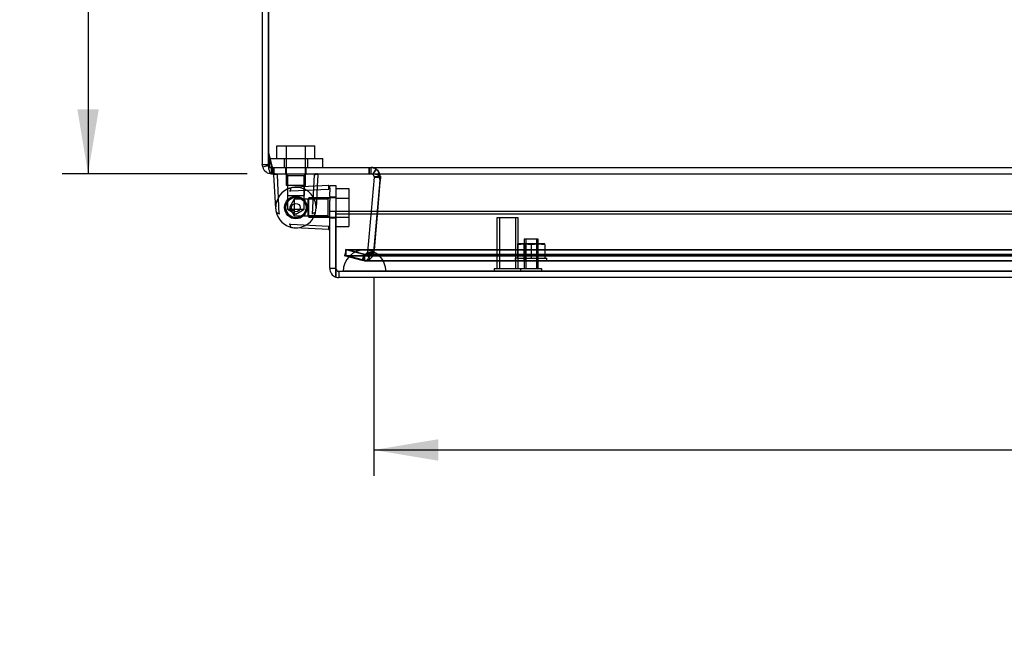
# Model space of a CAD drawing. Header units: inches. Extents: x 1 to 150, y -1 to 99.
# Tile 11 of 19: x 27.86 to 39.33, y 81.45 to 88.75. Entities that reach past the tile are written whole.
import ezdxf
from ezdxf.enums import TextEntityAlignment as Align
from ezdxf.lldxf.tags import DXFTag

# ---------------------------------------------------------------- set-up
doc = ezdxf.new("R2010")
doc.units = ezdxf.units.IN
doc.header["$MEASUREMENT"] = 0
for name, color, linetype in [('COM70220', 7, 'Continuous'), ('COM70699-6', 7, 'Continuous'), ('COM70702-4', 7, 'Continuous'), ('COM70705-6', 7, 'Continuous'), ('Default', 7, 'Continuous'), ('HNG86659-1', 7, 'Continuous'), ('HNG86659-2', 7, 'Continuous'), ('NTS18118', 7, 'Continuous'), ('SCS86661', 7, 'Continuous'), ('STD26063', 7, 'Continuous'), ('STD26258', 7, 'Continuous'), ('WAM30017', 7, 'Continuous')]:
    doc.layers.add(name, color=color, linetype=linetype)
doc.styles.add('SEACAD_Times_New_Roman', font='times.ttf')
tags = doc.linetypes.add('HIDDEN2', pattern=[0.1875, 0.125, -0.0625]).pattern_tags.tags
tags[6:7] = [DXFTag(74, 4), DXFTag(75, 0), DXFTag(340, '0'), DXFTag(46, 0.0), DXFTag(50, 0.0), DXFTag(44, 0.0), DXFTag(45, 0.0)]
tags[4:5] = [DXFTag(74, 4), DXFTag(75, 0), DXFTag(340, '0'), DXFTag(46, 0.0), DXFTag(50, 0.0), DXFTag(44, 0.0), DXFTag(45, 0.0)]
doc.dimstyles.new('HAMMOND_(STH_-_120x80)', dxfattribs={"dimtxt": 0.6, "dimasz": 0.75, "dimexe": 0.3, "dimexo": 0.3, "dimgap": 0.15, "dimtad": 0, "dimtih": 1, "dimtoh": 1, "dimzin": 0, "dimdsep": 46, "dimtxsty": 'SEACAD_Times_New_Roman', "dimblk1": '_SE_FILLED', "dimblk2": '_SE_FILLED', "dimsah": 1, "dimcen": 0.3, "dimadec": 0, "dimazin": 0, "dimtfac": 0.8, "dimtofl": 0, "dimtmove": 0, "dimatfit": 3, "dimfxl": 1, "dimtolj": 1, "dimtzin": 0, "dimarcsym": 0})

# ---------------------------------------------------------------- blocks, each defined once
blk = doc.blocks.new('SE3')
at = {"layer": 'COM70220', "color": 7, "linetype": 'HIDDEN2'}
for p, q in [((32.123, 86.071), (31.873, 86.071)), ((53.242, 86.071), (32.123, 86.071)), ((31.873, 85.825), (31.624, 85.823)), ((31.624, 85.823), (31.624, 85.822)), ((32.123, 85.823), (31.624, 85.823)), ((32.123, 85.822), (31.624, 85.822)), ((32.122, 85.823), (31.873, 85.825)), ((32.123, 85.825), (31.873, 85.825)), ((32.122, 85.822), (32.122, 85.823)), ((53.242, 85.825), (32.123, 85.825)), ((53.242, 85.823), (32.123, 85.823)), ((53.242, 85.822), (32.123, 85.822))]:
    blk.add_line(p, q, dxfattribs=at)
blk.add_arc((31.873, 85.821), 0.25, 0, 180, dxfattribs=at)
at = {"layer": 'COM70699-6', "color": 7, "linetype": 'Continuous'}
for p, q in [((30.682, 94.851), (30.682, 87.067)), ((30.754, 87.173), (30.754, 87.067)), ((30.754, 87.067), (30.754, 87.173)), ((30.687, 87.037), (30.682, 87.067)), ((30.682, 87.067), (30.754, 87.067)), ((30.756, 87.057), (30.687, 87.037)), ((30.756, 87.057), (30.754, 87.067)), ((30.79, 87.029), (30.79, 86.959)), ((30.79, 86.959), (30.806, 86.959)), ((31.968, 86.953), (31.972, 86.958)), ((31.968, 86.953), (31.971, 86.952)), ((31.971, 86.952), (31.975, 86.958)), ((31.985, 86.92), (31.95, 86.522)), ((31.985, 86.926), (32.041, 86.931)), ((31.985, 86.926), (31.985, 86.92)), ((31.985, 86.92), (32.048, 86.915)), ((32.053, 86.878), (32.052, 86.864)), ((32.053, 86.867), (32.053, 86.875)), ((32.049, 86.827), (32.022, 86.522)), ((32.022, 86.522), (32.046, 86.796))]:
    blk.add_line(p, q, dxfattribs=at)
at = {"layer": 'COM70699-6', "color": 7, "linetype": 'HIDDEN2'}
for p, q in [((30.754, 87.173), (30.754, 94.851)), ((30.79, 87.031), (30.79, 87.029)), ((30.79, 87.031), (30.806, 87.031)), ((30.79, 86.959), (30.79, 87.031)), ((30.953, 87.031), (30.953, 86.959)), ((31.193, 86.959), (31.193, 87.031)), ((31.928, 86.959), (31.928, 87.031)), ((31.949, 86.959), (31.949, 87.031)), ((31.949, 86.959), (31.949, 87.031)), ((31.972, 86.958), (32.007, 87.014)), ((31.975, 86.958), (32.014, 87.01)), ((32.007, 87.014), (32.014, 87.01)), ((31.981, 86.051), (32.057, 86.92)), ((32.041, 86.931), (32.057, 86.932)), ((32.046, 86.796), (32.053, 86.867)), ((32.048, 86.915), (32.057, 86.914)), ((32.052, 86.864), (32.049, 86.827)), ((32.057, 86.914), (32.053, 86.878)), ((32.053, 86.875), (32.057, 86.914)), ((32.057, 86.932), (32.057, 86.914)), ((32.057, 86.92), (32.057, 86.914)), ((31.95, 86.522), (31.909, 86.051)), ((32.022, 86.522), (31.981, 86.045)), ((31.981, 86.045), (32.022, 86.522)), ((31.659, 86.074), (31.64, 86.004)), ((31.864, 86.019), (31.659, 86.074)), ((31.659, 86.004), (31.659, 86.074)), ((31.659, 86.074), (53.705, 86.074)), ((31.893, 86.024), (31.873, 86.018)), ((31.908, 86.045), (31.893, 86.024)), ((31.893, 86.024), (31.934, 85.965)), ((31.909, 86.051), (31.908, 86.045)), ((31.908, 86.045), (31.978, 86.028)), ((31.909, 86.051), (31.981, 86.045)), ((31.981, 86.045), (31.978, 86.028)), ((31.981, 86.051), (31.981, 86.045)), ((31.845, 85.95), (31.64, 86.004)), ((31.659, 86.004), (31.864, 85.95)), ((31.659, 86.004), (53.705, 86.004)), ((31.864, 86.019), (31.845, 85.95)), ((31.873, 85.946), (31.845, 85.95)), ((31.873, 86.018), (31.864, 86.019)), ((31.864, 85.95), (31.864, 86.019)), ((31.864, 86.019), (31.864, 86.019)), ((31.873, 86.018), (31.864, 86.019)), ((31.873, 85.946), (31.864, 85.95)), ((31.873, 86.018), (31.873, 85.946)), ((31.873, 86.018), (31.873, 85.946)), ((31.873, 86.018), (53.491, 86.018)), ((31.873, 85.946), (53.491, 85.946))]:
    blk.add_line(p, q, dxfattribs=at)
for centre, radius, start, end in [((30.79, 87.067), 0.036, 180, 197.7873), ((31.949, 86.923), 0.109, 57.3155, 89.9076), ((31.949, 86.923), 0.108, 41.4702, 55.1519), ((31.949, 86.923), 0.108, 4.6176, 53.1652), ((31.949, 86.923), 0.108, 354.9883, 15.4845), ((31.873, 86.054), 0.108, 299.2377, 355.0141), ((31.873, 86.054), 0.108, 304.21, 346.2157), ((31.873, 86.055), 0.109, 270.1049, 304.1052), ((31.873, 86.054), 0.108, 269.9859, 286.8086)]:
    blk.add_arc(centre, radius, start, end, dxfattribs=at)
at = {"layer": 'COM70699-6', "color": 7, "linetype": 'Continuous'}
for centre, radius, start, end in [((30.79, 87.067), 0.036, 196.2389, 269.9999), ((30.79, 87.067), 0.108, 196.2388, 270), ((31.949, 86.923), 0.036, 4.6178, 53.165)]:
    blk.add_arc(centre, radius, start, end, dxfattribs=at)
at = {"layer": 'COM70699-6', "color": 7, "linetype": 'HIDDEN2'}
for points, knots in [([(30.79, 86.959), (30.79, 86.959), (30.788, 86.959), (30.786, 86.96), (30.784, 86.961), (30.78, 86.964), (30.775, 86.969), (30.77, 86.977), (30.767, 86.985), (30.763, 86.998), (30.76, 87.01), (30.757, 87.026), (30.755, 87.04), (30.755, 87.054), (30.754, 87.061), (30.754, 87.065), (30.754, 87.067)], [0, 0, 0, 0, 0.039636, 0.079299, 0.119013, 0.178729, 0.298914, 0.359673, 0.482665, 0.545168, 0.672094, 0.736685, 0.867476, 0.933625, 0.966802, 1, 1, 1, 1]), ([(31.981, 86.051), (31.98, 86.049), (31.979, 86.047), (31.977, 86.044), (31.975, 86.042), (31.97, 86.038), (31.966, 86.036), (31.958, 86.031), (31.953, 86.03), (31.944, 86.027), (31.939, 86.025), (31.924, 86.022), (31.914, 86.02), (31.894, 86.018), (31.883, 86.018), (31.873, 86.018)], [0, 0, 0, 0, 0.0625, 0.0625, 0.125, 0.125, 0.25, 0.25, 0.375, 0.375, 0.5, 0.5, 0.75, 0.75, 1, 1, 1, 1])]:
    blk.add_open_spline(points, degree=3, knots=knots, dxfattribs=at)
at = {"layer": 'COM70702-4', "color": 7, "linetype": 'Continuous'}
for p, q in [((30.754, 94.858), (30.754, 87.173)), ((30.754, 87.173), (30.792, 87.021)), ((30.806, 86.959), (54.559, 86.959)), ((32.052, 86.862), (32.023, 86.522)), ((32.048, 86.92), (32.048, 86.914))]:
    blk.add_line(p, q, dxfattribs=at)
at = {"layer": 'COM70702-4', "color": 7, "linetype": 'HIDDEN2'}
for p, q in [((30.754, 87.204), (30.792, 87.052)), ((30.792, 87.052), (30.792, 87.021)), ((30.806, 87.031), (54.559, 87.031)), ((30.806, 87.031), (30.806, 86.959)), ((30.816, 87.031), (30.816, 86.959)), ((31.926, 87.031), (31.926, 86.959)), ((32.052, 86.856), (31.986, 86.074)), ((32.052, 86.856), (32.052, 86.862)), ((32.054, 86.876), (32.054, 86.882)), ((32.023, 86.522), (31.986, 86.08)), ((31.654, 86.078), (53.71, 86.078)), ((31.866, 86.023), (31.654, 86.078)), ((31.654, 86.008), (31.654, 86.078)), ((31.986, 86.08), (31.961, 86.054)), ((31.986, 86.074), (31.961, 86.048)), ((31.961, 86.054), (31.961, 86.048)), ((31.986, 86.074), (31.986, 86.08)), ((31.654, 86.008), (53.71, 86.008)), ((31.866, 85.953), (31.654, 86.008)), ((31.866, 86.023), (31.866, 85.953)), ((31.881, 86.022), (53.484, 86.022)), ((31.881, 85.95), (53.484, 85.95))]:
    blk.add_line(p, q, dxfattribs=at)
at = {"layer": 'COM70702-4', "color": 7, "linetype": 'Continuous'}
for centre, start_param in [((31.926, 86.882), 2.985222), ((31.926, 86.876), 3.166269)]:
    blk.add_ellipse(centre, major_axis=(-0.128, 0), ratio=0.996195, start_param=start_param, end_param=3.445043, dxfattribs=at)
at = {"layer": 'COM70702-4', "color": 7, "linetype": 'HIDDEN2'}
blk.add_ellipse((31.926, 86.876), major_axis=(-0.128, 0), ratio=0.996195, start_param=2.985222, end_param=3.166269, dxfattribs=at)
for points, knots in [([(30.792, 87.052), (30.793, 87.049), (30.795, 87.046), (30.797, 87.041), (30.798, 87.039), (30.8, 87.035), (30.801, 87.034), (30.804, 87.032), (30.805, 87.031), (30.806, 87.031)], [0, 0, 0, 0, 0.25, 0.25, 0.5, 0.5, 0.75, 0.75, 1, 1, 1, 1]), ([(31.926, 87.031), (31.933, 87.031), (31.939, 87.031), (31.953, 87.031), (31.959, 87.031), (31.972, 87.03), (31.978, 87.029), (31.99, 87.026), (31.996, 87.023), (32.004, 87.018), (32.006, 87.016), (32.009, 87.014)], [0, 0, 0, 0, 0.125, 0.125, 0.25, 0.25, 0.375, 0.375, 0.5, 0.5, 0.5568296, 0.5568296, 0.5568296, 0.5568296]), ([(32.017, 87.005), (32.021, 86.999), (32.026, 86.992), (32.034, 86.973), (32.037, 86.963), (32.042, 86.942), (32.044, 86.933), (32.046, 86.923)], [0.625, 0.625, 0.625, 0.625, 0.75, 0.75, 0.875, 0.875, 0.9693543, 0.9693543, 0.9693543, 0.9693543]), ([(31.866, 86.023), (31.874, 86.021), (31.882, 86.021), (31.898, 86.023), (31.906, 86.025), (31.921, 86.031), (31.929, 86.035), (31.945, 86.044), (31.953, 86.049), (31.961, 86.054)], [0, 0, 0, 0, 0.25, 0.25, 0.5, 0.5, 0.75, 0.75, 1, 1, 1, 1]), ([(31.866, 85.953), (31.874, 85.949), (31.882, 85.949), (31.898, 85.954), (31.906, 85.96), (31.921, 85.978), (31.929, 85.99), (31.945, 86.017), (31.953, 86.033), (31.961, 86.048)], [0, 0, 0, 0, 0.25, 0.25, 0.5, 0.5, 0.75, 0.75, 1, 1, 1, 1])]:
    blk.add_open_spline(points, degree=3, knots=knots, dxfattribs=at)
at = {"layer": 'COM70702-4', "color": 7, "linetype": 'Continuous'}
for points, knots in [([(30.792, 87.021), (30.795, 87.003), (30.797, 86.987), (30.801, 86.965), (30.804, 86.959), (30.806, 86.959)], [0, 0, 0, 0, 0.5, 0.5, 1, 1, 1, 1]), ([(31.926, 86.959), (31.929, 86.959), (31.935, 86.959), (31.944, 86.959), (31.953, 86.959), (31.961, 86.959), (31.97, 86.959), (31.978, 86.958), (31.986, 86.958), (31.994, 86.957), (32.004, 86.955), (32.017, 86.951), (32.028, 86.945), (32.035, 86.938), (32.04, 86.933), (32.044, 86.926), (32.047, 86.922), (32.048, 86.92)], [0, 0, 0, 0, 0.063093, 0.126012, 0.188588, 0.250653, 0.312042, 0.372603, 0.432197, 0.490695, 0.547978, 0.671793, 0.788214, 0.843718, 0.897427, 0.949464, 1, 1, 1, 1])]:
    blk.add_open_spline(points, degree=3, knots=knots, dxfattribs=at)
blk.add_open_spline([(32.046, 86.923), (32.047, 86.92), (32.047, 86.917), (32.048, 86.914)], degree=3, dxfattribs=at)
at = {"layer": 'COM70702-4', "color": 7, "linetype": 'HIDDEN2'}
for points in [[(32.046, 86.923), (32.046, 86.922), (32.046, 86.922), (32.046, 86.922)], [(32.046, 86.922), (32.046, 86.922), (32.046, 86.922), (32.046, 86.923)]]:
    blk.add_open_spline(points, degree=3, dxfattribs=at)
at = {"layer": 'COM70705-6', "color": 7, "linetype": 'Continuous'}
for p, q in [((31.467, 86.81), (31.467, 86.821)), ((31.467, 86.821), (31.539, 86.821)), ((31.467, 86.696), (31.467, 86.75)), ((31.539, 86.821), (31.539, 86.696)), ((31.467, 86.696), (31.467, 86.647)), ((31.467, 86.522), (31.467, 86.647)), ((31.539, 86.696), (31.539, 86.647)), ((31.539, 86.647), (31.539, 86.522)), ((31.467, 85.857), (31.467, 86.522)), ((31.467, 86.522), (31.539, 86.522)), ((31.539, 85.857), (31.539, 86.522)), ((31.539, 86.522), (53.825, 86.522)), ((31.539, 86.522), (31.539, 86.491)), ((31.539, 86.491), (31.539, 85.811)), ((31.539, 86.491), (53.825, 86.491)), ((31.467, 85.857), (31.539, 85.857)), ((31.539, 85.755), (31.539, 85.857)), ((31.539, 85.755), (31.539, 85.855)), ((31.539, 85.811), (31.539, 85.754)), ((31.539, 85.755), (31.539, 85.755)), ((53.789, 85.749), (31.575, 85.749))]:
    blk.add_line(p, q, dxfattribs=at)
at = {"layer": 'COM70705-6', "color": 7, "linetype": 'HIDDEN2'}
for p, q in [((31.539, 86.685), (31.467, 86.685)), ((31.467, 86.445), (31.539, 86.445)), ((53.789, 85.821), (31.575, 85.821)), ((31.575, 85.821), (31.575, 85.749))]:
    blk.add_line(p, q, dxfattribs=at)
at = {"layer": 'COM70705-6', "color": 7, "linetype": 'Continuous'}
for radius, start, end in [(0.108, 180, 250.5288), (0.036, 180, 182.6798), (0.108, 250.5509, 270)]:
    blk.add_arc((31.575, 85.857), radius, start, end, dxfattribs=at)
at = {"layer": 'COM70705-6', "color": 7, "linetype": 'HIDDEN2'}
blk.add_arc((31.575, 85.857), 0.036, 182.6798, 270, dxfattribs=at)
blk.add_ellipse((31.575, 85.857), major_axis=(-0.0396, 0), ratio=0.908294, start_param=0.436332, end_param=1.570796, dxfattribs=at)
at = {"layer": 'COM70705-6', "color": 7, "linetype": 'Continuous'}
blk.add_ellipse((31.575, 85.857), major_axis=(-0.119, 0), ratio=0.908294, start_param=1.263899, end_param=1.570796, dxfattribs=at)
at = {"layer": 'HNG86659-1', "color": 7, "linetype": 'Continuous'}
for p, q in [((30.838, 86.554), (30.818, 86.947)), ((30.858, 86.947), (30.857, 86.948)), ((31.289, 86.947), (31.29, 86.948)), ((31.329, 86.947), (31.322, 86.814)), ((30.997, 86.759), (31.014, 86.76)), ((31.014, 86.76), (31.454, 86.781)), ((31.455, 86.821), (31.062, 86.801)), ((31.454, 86.781), (31.456, 86.781)), ((31.467, 86.791), (31.467, 86.809)), ((31.467, 86.791), (31.467, 86.75)), ((30.997, 86.372), (31.014, 86.371)), ((31.014, 86.371), (31.454, 86.35)), ((31.455, 86.31), (31.062, 86.329)), ((31.454, 86.35), (31.456, 86.349))]:
    blk.add_line(p, q, dxfattribs=at)
at = {"layer": 'HNG86659-1', "color": 7, "linetype": 'HIDDEN2'}
for p, q in [((30.88, 86.489), (30.857, 86.948)), ((30.955, 86.959), (30.977, 86.938)), ((31.17, 86.938), (31.192, 86.959)), ((31.267, 86.489), (31.289, 86.948)), ((30.977, 86.938), (31.17, 86.938)), ((30.977, 86.938), (30.977, 86.705)), ((30.977, 86.938), (30.977, 86.705)), ((31.17, 86.705), (31.17, 86.938)), ((31.17, 86.938), (31.17, 86.705)), ((31.322, 86.814), (31.309, 86.554)), ((31.455, 86.781), (31.456, 86.782)), ((30.977, 86.705), (30.977, 86.636)), ((30.977, 86.705), (31.17, 86.705)), ((30.977, 86.636), (30.977, 86.546)), ((31.054, 86.662), (30.998, 86.565)), ((31.054, 86.662), (31.054, 86.469)), ((31.213, 86.662), (31.054, 86.662)), ((31.17, 86.637), (31.17, 86.705)), ((31.17, 86.546), (31.17, 86.637)), ((31.446, 86.662), (31.213, 86.662)), ((31.446, 86.662), (31.213, 86.662)), ((31.213, 86.662), (31.213, 86.469)), ((31.467, 86.684), (31.446, 86.662)), ((31.446, 86.662), (31.446, 86.469)), ((30.977, 86.546), (31.17, 86.546)), ((30.977, 86.546), (31.073, 86.49)), ((30.998, 86.565), (31.054, 86.469)), ((31.073, 86.49), (31.17, 86.546)), ((31.054, 86.469), (31.213, 86.469)), ((31.213, 86.469), (31.446, 86.469)), ((31.446, 86.469), (31.213, 86.469)), ((31.446, 86.469), (31.467, 86.447)), ((31.455, 86.35), (31.456, 86.349))]:
    blk.add_line(p, q, dxfattribs=at)
for radius in [0.132, 0.132, 0.12]:
    blk.add_circle((31.073, 86.565), radius, dxfattribs=at)
at = {"layer": 'HNG86659-1', "color": 7, "linetype": 'Continuous'}
for centre, radius, start, end in [((30.83, 86.947), 0.0118, 164.6409, 182.8176), ((30.83, 86.947), 0.0118, 90, 164.6377), ((30.823, 86.75), 0.201, 80.3404, 91.3274), ((31.324, 86.749), 0.201, 88.6775, 99.6547), ((31.317, 86.947), 0.0118, 15.3623, 90), ((31.317, 86.947), 0.0118, 357.1824, 15.3591), ((31.073, 86.565), 0.236, 105.4689, 180), ((31.073, 86.565), 0.236, 92.8208, 105.4689), ((31.455, 86.809), 0.0118, 71.3111, 92.8208), ((31.455, 86.809), 0.0118, 0, 71.3111), ((31.288, 86.799), 0.172, 357.9483, 7.0528), ((31.073, 86.565), 0.236, 170.9119, 190.1263), ((31.073, 86.565), 0.236, 149.2635, 151.4035), ((31.073, 86.565), 0.236, 180, 254.5311), ((31.073, 86.565), 0.236, 253.9251, 267.1657), ((31.073, 86.565), 0.236, 254.5311, 267.1792), ((31.455, 86.322), 0.0118, 267.1792, 288.6889), ((31.288, 86.332), 0.172, 352.9472, 2.0517), ((31.455, 86.322), 0.0118, 288.6889, 0)]:
    blk.add_arc(centre, radius, start, end, dxfattribs=at)
at = {"layer": 'HNG86659-1', "color": 7, "linetype": 'HIDDEN2'}
for centre, radius, start, end in [((30.84, 86.78), 0.172, 87.9483, 97.0528), ((31.307, 86.78), 0.172, 82.9472, 92.0517), ((31.073, 86.565), 0.236, 73.2025, 113.0372), ((31.073, 86.565), 0.236, 59.2635, 92.8208), ((31.073, 86.565), 0.236, 59.2635, 71.126), ((31.073, 86.565), 0.236, 300.7365, 59.2635), ((31.258, 86.816), 0.201, 350.3453, 1.3225), ((31.073, 86.565), 0.236, 146.2769, 149.2635), ((31.073, 86.565), 0.12, 90, 270), ((31.073, 86.565), 0.236, 267.1792, 300.7365), ((31.073, 86.565), 0.236, 267.1657, 272.6445), ((31.073, 86.565), 0.236, 295.8723, 300.7365), ((31.258, 86.315), 0.201, 358.6726, 9.6596)]:
    blk.add_arc(centre, radius, start, end, dxfattribs=at)
for points, knots in [([(30.846, 86.952), (30.846, 86.954), (30.846, 86.956), (30.847, 86.958), (30.847, 86.959), (30.848, 86.959)], [0, 0, 0, 0, 0.5, 0.5, 1, 1, 1, 1]), ([(30.857, 86.948), (30.855, 86.948), (30.853, 86.949), (30.85, 86.951), (30.848, 86.951), (30.846, 86.952)], [0, 0, 0, 0, 0.5, 0.5, 1, 1, 1, 1]), ([(31.289, 86.948), (31.291, 86.948), (31.293, 86.949), (31.297, 86.951), (31.299, 86.951), (31.301, 86.952)], [0, 0, 0, 0, 0.5, 0.5, 1, 1, 1, 1]), ([(31.301, 86.952), (31.301, 86.954), (31.3, 86.956), (31.3, 86.958), (31.3, 86.959), (31.299, 86.959)], [0, 0, 0, 0, 0.5, 0.5, 1, 1, 1, 1]), ([(30.846, 86.502), (30.848, 86.502), (30.85, 86.502), (30.856, 86.502), (30.86, 86.502), (30.865, 86.501), (30.867, 86.501), (30.87, 86.5), (30.872, 86.5), (30.876, 86.497), (30.877, 86.496), (30.879, 86.492), (30.879, 86.491), (30.88, 86.489)], [0, 0, 0, 0, 0.25, 0.25, 0.5, 0.5, 0.625, 0.625, 0.75, 0.75, 0.875, 0.875, 1, 1, 1, 1]), ([(31.301, 86.502), (31.299, 86.502), (31.297, 86.502), (31.291, 86.502), (31.287, 86.502), (31.282, 86.501), (31.28, 86.501), (31.276, 86.5), (31.275, 86.5), (31.271, 86.497), (31.27, 86.496), (31.268, 86.492), (31.267, 86.491), (31.267, 86.489)], [0, 0, 0, 0, 0.25, 0.25, 0.5, 0.5, 0.625, 0.625, 0.75, 0.75, 0.875, 0.875, 1, 1, 1, 1])]:
    blk.add_open_spline(points, degree=3, knots=knots, dxfattribs=at)
at = {"layer": 'HNG86659-1', "color": 7, "linetype": 'Continuous'}
for points, knots in [([(31.01, 86.793), (31.01, 86.791), (31.01, 86.789), (31.01, 86.783), (31.01, 86.779), (31.009, 86.774), (31.009, 86.772), (31.008, 86.768), (31.008, 86.767), (31.005, 86.763), (31.004, 86.762), (31, 86.76), (30.999, 86.759), (30.997, 86.759)], [0, 0, 0, 0, 0.25, 0.25, 0.5, 0.5, 0.625, 0.625, 0.75, 0.75, 0.875, 0.875, 1, 1, 1, 1]), ([(31.456, 86.781), (31.456, 86.783), (31.457, 86.785), (31.459, 86.789), (31.459, 86.791), (31.46, 86.793)], [0, 0, 0, 0, 0.5, 0.5, 1, 1, 1, 1]), ([(31.46, 86.793), (31.462, 86.793), (31.464, 86.792), (31.467, 86.792), (31.467, 86.792), (31.467, 86.791)], [0, 0, 0, 0, 0.5, 0.5, 1, 1, 1, 1]), ([(31.01, 86.338), (31.01, 86.34), (31.01, 86.342), (31.01, 86.348), (31.01, 86.352), (31.009, 86.357), (31.009, 86.359), (31.008, 86.362), (31.008, 86.364), (31.005, 86.367), (31.004, 86.369), (31, 86.371), (30.999, 86.371), (30.997, 86.372)], [0, 0, 0, 0, 0.25, 0.25, 0.5, 0.5, 0.625, 0.625, 0.75, 0.75, 0.875, 0.875, 1, 1, 1, 1]), ([(31.456, 86.349), (31.456, 86.347), (31.457, 86.345), (31.459, 86.342), (31.459, 86.34), (31.46, 86.338)], [0, 0, 0, 0, 0.5, 0.5, 1, 1, 1, 1]), ([(31.46, 86.338), (31.462, 86.338), (31.464, 86.338), (31.467, 86.339), (31.467, 86.339), (31.467, 86.34)], [0, 0, 0, 0, 0.5, 0.5, 1, 1, 1, 1])]:
    blk.add_open_spline(points, degree=3, knots=knots, dxfattribs=at)
at = {"layer": 'HNG86659-2', "color": 7, "linetype": 'HIDDEN2'}
for p, q in [((30.955, 86.598), (30.958, 86.59)), ((30.978, 86.635), (30.97, 86.631)), ((30.979, 86.644), (30.978, 86.635)), ((31.014, 86.668), (31.006, 86.668)), ((31.019, 86.676), (31.014, 86.668)), ((31.061, 86.683), (31.053, 86.687)), ((31.068, 86.688), (31.061, 86.683)), ((31.11, 86.678), (31.104, 86.685)), ((31.119, 86.68), (31.11, 86.678)), ((31.153, 86.653), (31.15, 86.662)), ((31.161, 86.651), (31.153, 86.653)), ((31.181, 86.613), (31.183, 86.622)), ((31.189, 86.608), (31.181, 86.613)), ((30.958, 86.59), (30.952, 86.583)), ((30.952, 86.547), (30.958, 86.541)), ((30.958, 86.541), (30.955, 86.533)), ((30.969, 86.5), (30.978, 86.496)), ((30.978, 86.496), (30.978, 86.487)), ((31.181, 86.517), (31.189, 86.522)), ((31.182, 86.508), (31.181, 86.517)), ((31.192, 86.565), (31.196, 86.573)), ((31.196, 86.557), (31.192, 86.565)), ((31.005, 86.463), (31.014, 86.463)), ((31.014, 86.463), (31.018, 86.455)), ((31.053, 86.444), (31.061, 86.448)), ((31.061, 86.448), (31.068, 86.443)), ((31.104, 86.446), (31.11, 86.453)), ((31.11, 86.453), (31.118, 86.451)), ((31.15, 86.469), (31.152, 86.477)), ((31.152, 86.477), (31.161, 86.479))]:
    blk.add_line(p, q, dxfattribs=at)
for radius in [0.118, 0.0492]:
    blk.add_circle((31.073, 86.565), radius, dxfattribs=at)
for start, end in [(147.536, 164.4283), (123.5181, 140.4104), (99.5003, 116.3926), (75.4824, 92.3747), (51.4646, 68.3569), (27.4467, 44.339), (3.4288, 20.3212), (171.5538, 188.4462), (195.3038, 212.1962), (219.3217, 236.214), (315.3931, 332.2855), (339.411, 356.3033), (243.3396, 260.2319), (267.3574, 284.2497), (291.3753, 308.2676)]:
    blk.add_arc((31.073, 86.565), 0.123, start, end, dxfattribs=at)
at = {"layer": 'NTS18118', "color": 7, "linetype": 'HIDDEN2'}
for p, q in [((33.733, 86.142), (33.654, 86.142)), ((33.654, 86.142), (33.654, 86.136)), ((33.654, 86.136), (33.733, 86.142)), ((33.731, 85.946), (33.731, 86.142)), ((33.893, 86.142), (33.733, 86.142)), ((33.733, 86.142), (33.813, 86.136)), ((33.748, 86.142), (33.748, 85.946)), ((33.813, 86.136), (33.893, 86.142)), ((33.878, 85.946), (33.878, 86.142)), ((33.972, 86.142), (33.893, 86.142)), ((33.893, 86.142), (33.972, 86.136)), ((33.895, 85.946), (33.895, 86.142)), ((33.972, 86.136), (33.972, 86.142)), ((33.654, 86.136), (33.654, 85.977)), ((33.813, 86.136), (33.813, 85.977)), ((33.972, 86.136), (33.972, 85.977)), ((33.654, 85.977), (33.629, 85.977)), ((33.629, 85.977), (33.629, 85.946)), ((33.629, 85.946), (33.997, 85.946)), ((33.654, 85.977), (33.813, 85.977)), ((33.813, 85.977), (33.972, 85.977)), ((33.972, 85.977), (33.997, 85.977)), ((33.997, 85.946), (33.997, 85.977))]:
    blk.add_line(p, q, dxfattribs=at)
at = {"layer": 'SCS86661', "color": 7, "linetype": 'HIDDEN2'}
for p, q in [((30.852, 87.286), (30.963, 87.286)), ((30.852, 87.136), (30.852, 87.286)), ((30.963, 87.286), (31.184, 87.286)), ((30.963, 87.136), (30.963, 87.286)), ((31.184, 87.286), (31.295, 87.286)), ((31.184, 87.136), (31.184, 87.286)), ((31.295, 87.136), (31.295, 87.286)), ((30.96, 87.136), (30.96, 86.821)), ((31.186, 86.821), (31.186, 87.136)), ((31.186, 86.821), (30.96, 86.821)), ((31.224, 86.452), (31.224, 86.678)), ((31.539, 86.678), (31.224, 86.678)), ((31.689, 86.522), (31.689, 86.455)), ((31.224, 86.452), (31.539, 86.452)), ((31.539, 86.455), (31.689, 86.455)), ((31.689, 86.455), (31.689, 86.344)), ((31.539, 86.344), (31.689, 86.344))]:
    blk.add_line(p, q, dxfattribs=at)
at = {"layer": 'SCS86661', "color": 7, "linetype": 'Continuous'}
for p, q in [((31.539, 86.787), (31.689, 86.787)), ((31.689, 86.787), (31.689, 86.676)), ((31.539, 86.676), (31.689, 86.676)), ((31.689, 86.676), (31.689, 86.522)), ((31.539, 86.455), (31.539, 86.455)), ((31.539, 86.344), (31.539, 86.344))]:
    blk.add_line(p, q, dxfattribs=at)
at = {"layer": 'STD26063', "color": 7, "linetype": 'HIDDEN2'}
for p, q in [((33.895, 86.196), (33.731, 86.196)), ((33.731, 86.196), (33.731, 85.852)), ((33.75, 86.196), (33.75, 85.852)), ((33.876, 86.196), (33.876, 85.852)), ((33.895, 85.852), (33.895, 86.196)), ((33.938, 85.852), (33.688, 85.852)), ((33.688, 85.852), (33.688, 85.821)), ((33.938, 85.821), (33.938, 85.852))]:
    blk.add_line(p, q, dxfattribs=at)
at = {"layer": 'STD26258', "color": 7, "linetype": 'HIDDEN2'}
for p, q in [((33.664, 86.446), (33.414, 86.446)), ((33.414, 86.446), (33.414, 85.852)), ((33.445, 86.446), (33.445, 85.852)), ((33.633, 86.446), (33.633, 85.852)), ((33.664, 85.852), (33.664, 86.446)), ((33.688, 85.852), (33.383, 85.852)), ((33.383, 85.852), (33.383, 85.821)), ((33.695, 85.821), (33.695, 85.852))]:
    blk.add_line(p, q, dxfattribs=at)
at = {"layer": 'WAM30017', "color": 7, "linetype": 'Continuous'}
for p, q in [((30.761, 87.136), (30.764, 87.136)), ((30.761, 87.136), (30.761, 87.05)), ((30.787, 87.031), (30.79, 87.031))]:
    blk.add_line(p, q, dxfattribs=at)
at = {"layer": 'WAM30017', "color": 7, "linetype": 'HIDDEN2'}
for p, q in [((30.764, 87.136), (31.386, 87.136)), ((30.936, 87.136), (30.936, 87.031)), ((31.211, 87.031), (31.211, 87.136)), ((31.386, 87.031), (31.386, 87.136)), ((30.761, 87.05), (30.761, 87.031)), ((30.761, 87.031), (30.787, 87.031))]:
    blk.add_line(p, q, dxfattribs=at)
blk = doc.blocks.new('DMBLK552')
at = {"layer": 'Default', "linetype": 'Continuous', "transparency": 16777216}
for points in [[(28.527, 94.209), (28.777, 94.209), (28.652, 94.959)], [(28.527, 87.709), (28.652, 86.959), (28.777, 87.709)]]:
    blk.add_hatch(color=7, dxfattribs=at).paths.add_polyline_path(points)
at = {"layer": 'Default', "color": 7, "linetype": 'Continuous', "transparency": 16777216}
for p, q in [((30.49, 94.959), (28.352, 94.959)), ((28.652, 94.959), (28.652, 91.469)), ((28.652, 90.659), (28.652, 86.959)), ((30.506, 86.959), (28.352, 86.959))]:
    blk.add_line(p, q, dxfattribs=at)
at = {"layer": 'Default', "color": 7, "linetype": 'Continuous', "transparency": 16777216, "style": 'SEACAD_Times_New_Roman'}
blk.add_text('8.00', height=0.6, dxfattribs=at).set_placement((27.856, 91.259), align=Align.TOP_LEFT)
blk = doc.blocks.new('_SE_FILLED')
at = {"color": 0}
blk.add_line((0, 0), (-1, 0), dxfattribs=at)
blk.add_solid([(0, 0), (-1, -0.1665), (-1, 0.1665), (0, 0)], dxfattribs=at)
blk = doc.blocks.new('DMBLK562')
at = {"layer": 'Default', "linetype": 'Continuous', "transparency": 16777216}
for points in [[(32.731, 83.615), (32.731, 83.865), (31.981, 83.74)], [(52.669, 83.615), (53.419, 83.74), (52.669, 83.865)]]:
    blk.add_hatch(color=7, dxfattribs=at).paths.add_polyline_path(points)
at = {"layer": 'Default', "color": 7, "linetype": 'Continuous', "transparency": 16777216}
for p, q in [((31.981, 85.745), (31.981, 83.44)), ((53.419, 85.674), (53.419, 83.44)), ((31.981, 83.74), (40.542, 83.74)), ((44.857, 83.74), (53.419, 83.74))]:
    blk.add_line(p, q, dxfattribs=at)
at = {"layer": 'Default', "color": 7, "linetype": 'Continuous', "transparency": 16777216, "style": 'SEACAD_Times_New_Roman'}
for s, p in [('21.44', (41.676, 84.04)), ('DOOR ', (41.328, 83.14)), ('OPENING', (40.752, 82.24))]:
    blk.add_text(s, height=0.6, dxfattribs=at).set_placement(p, align=Align.TOP_LEFT)

msp = doc.modelspace()

# ---------------------------------------------------------------- block references
at = {"layer": 'Default'}
msp.add_blockref('SE3', (0, 0), dxfattribs=at)

# ---------------------------------------------------------------- dimensions: what is measured, and where the dimension line sits
at = {"layer": 'Default', "color": 7, "linetype": 'Continuous'}
for base, p1, p2, angle, text, picture, middle in [((28.652, 94.959), (30.79, 94.959), (30.806, 86.959), 270.113, '\\A1;<>', 'DMBLK552', (28.652, 90.959)), ((31.981, 83.74), (31.981, 86.045), (53.419, 85.974), 359.8123, '\\A1;<>\\PDOOR \\XOPENING', 'DMBLK562', (42.7, 83.74))]:
    dim = msp.add_linear_dim(base=base, p1=p1, p2=p2, angle=angle, text=text, dimstyle='HAMMOND_(STH_-_120x80)', dxfattribs=at)
    dim.commit()
    dim.dimension.update_dxf_attribs({"geometry": picture, "text_midpoint": middle, "dimtype": 161})

doc.saveas('drawing.dxf')
